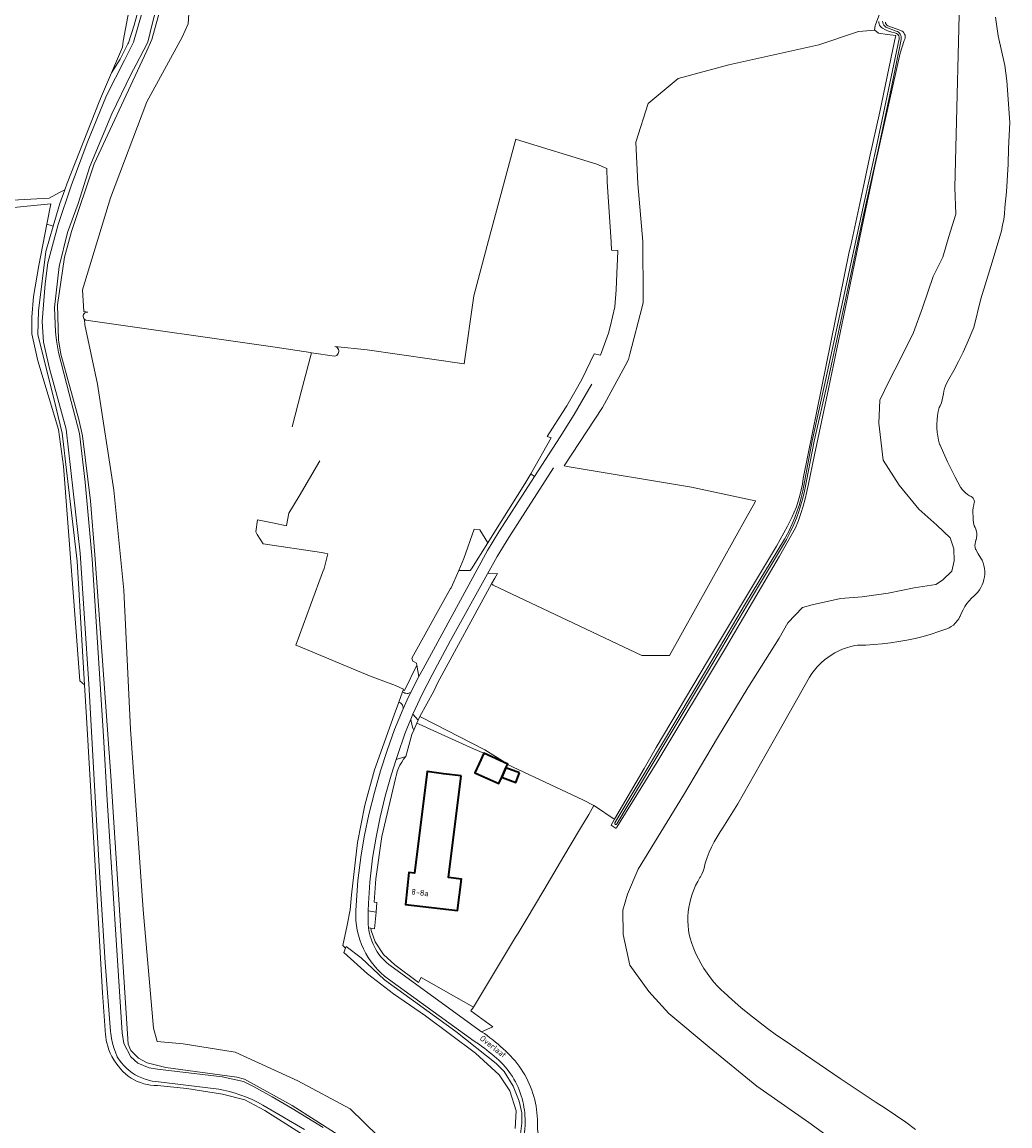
# Model space of a CAD drawing. Header units: metres. Extents: x 178952 to 185583, y 415201 to 419317.
# Tile 103 of 165: x 182405 to 182709, y 417332 to 417671. Entities that reach past the tile are written whole.
import ezdxf
from ezdxf.enums import TextEntityAlignment as Align

# ---------------------------------------------------------------- set-up
doc = ezdxf.new("R2010")
doc.units = ezdxf.units.M
for name, color, linetype, lineweight in [('B-XX-GR-BEPLANTING_CULTUUR_BOSPLANTSOEN-GV', 253, 'Continuous', 18), ('B-XX-GR-GRAS-GV', 253, 'Continuous', 13), ('B-XX-OG-BEBOUWING-GV', 252, 'Continuous', 35), ('B-XX-OG-BEBOUWING-T18', 252, 'Continuous', 18), ('B-XX-OG-BEBOUWING_SCHUUR-GV', 252, 'Continuous', 35), ('B-XX-OG-TERREIN_CULTUURSCHEIDING-GV', 253, 'Continuous', 18), ('B-XX-OG-TERREIN_ERF-GV', 253, 'Continuous', 18), ('B-XX-OG-TOPOGRAFIE-T18', 253, 'Continuous', 18), ('B-XX-OG-WATER-GV', 253, 'Continuous', 18), ('B-XX-OG-WATER_SLOOT-GV', 253, 'Continuous', 18), ('B-XX-OG-WEG-GV', 253, 'Continuous', 18), ('B-XX-VH-VERHARDING_ASFALT-GV', 251, 'Continuous', 18), ('B-XX-VH-VERHARDING_BEDRIJFSVLOERPLAAT-GV', 251, 'Continuous', 18), ('B-XX-VH-VERHARDING_BETONSTRAATSTEEN-GV', 251, 'Continuous', 18)]:
    doc.layers.add(name, color=color, linetype=linetype, lineweight=lineweight)
doc.styles.add('NLCS-ISO-M-T18', font='NLCS-ISO.ttf', dxfattribs={"height": 1.8})

msp = doc.modelspace()

# ---------------------------------------------------------------- linework, layer by layer
at = {"layer": 'B-XX-GR-BEPLANTING_CULTUUR_BOSPLANTSOEN-GV'}
msp.add_lwpolyline([(182292.333, 417603.36), (182413.913, 417615.368), (182412.675, 417609.011), (182414.32, 417608.58), (182414.71, 417608.478), (182416.738, 417615.37), (182418.252, 417619.622), (182416.598, 417618.833), (182413.395, 417617.098), (182388.971, 417615.763)], dxfattribs=at)
at = {"layer": 'B-XX-GR-GRAS-GV'}
for points in [[(182388.971, 417615.763), (182413.395, 417617.098), (182416.598, 417618.833), (182418.252, 417619.622), (182418.985, 417621.681), (182428.834, 417646.754), (182429.099, 417647.429), (182429.235, 417647.7), (182432.592, 417655.622), (182435.95, 417663.543), (182436.217, 417665.411), (182440.488, 417688.234), (182445.826, 417704.916), (182449.697, 417712.524), (182462.394, 417730.124), (182463.177, 417731.209), (182470.65, 417738.95), (182465.712, 417740.818), (182464.529, 417741.239), (182441.49, 417751.723), (182361.122, 417778.847)], [(182493.86, 417327.361), (182479.82, 417336.301), (182473.65, 417339.58), (182466.8, 417341.321), (182455.761, 417343.042), (182446.771, 417344.002), (182445.697, 417344.017), (182444.627, 417344.111), (182443.567, 417344.285), (182442.523, 417344.537), (182441.501, 417344.866), (182440.506, 417345.27), (182439.544, 417345.747), (182438.62, 417346.295), (182437.739, 417346.91), (182436.907, 417347.588), (182436.127, 417348.327), (182435.405, 417349.121), (182434.743, 417349.967), (182434.703, 417350.023), (182433.99, 417350.925), (182433.342, 417351.875), (182432.761, 417352.868), (182432.25, 417353.898), (182431.813, 417354.962), (182431.45, 417356.053), (182431.164, 417357.167), (182431.023, 417357.885), (182430.865, 417359.024), (182430.815, 417359.622), (182429.85, 417372.502), (182427.833, 417408.115), (182424.932, 417457.23), (182424.325, 417467.246), (182422.919, 417468.472), (182421.754, 417483.565), (182417.815, 417534.615), (182416.314, 417545.822), (182409.91, 417567.036), (182408.109, 417575.342), (182408.109, 417580.445), (182408.609, 417586.849), (182410.21, 417596.356), (182412.675, 417609.011), (182413.913, 417615.368), (182292.333, 417603.36)]]:
    msp.add_lwpolyline(points, dxfattribs=at)
for points in [[(182659.576, 417600.513), (182660.066, 417602.516), (182663.764, 417619.72), (182665.858, 417629.459), (182669.005, 417643.672), (182673.536, 417665.419), (182673.899, 417667.163), (182671.414, 417667.47), (182668.566, 417667.821), (182667.486, 417668.718), (182662.595, 417668.304), (182662.105, 417668.262), (182650.199, 417664.294), (182622.55, 417658.076), (182606.94, 417653.843), (182597.679, 417646.17), (182593.975, 417634.264), (182594.504, 417621.431), (182596.092, 417603.704), (182596.214, 417586.278), (182596.224, 417584.919), (182595.9, 417583.662), (182592.132, 417569.031), (182591.726, 417567.456), (182590.628, 417565.441), (182583.656, 417552.64), (182571.882, 417534.648), (182572.851, 417534.488), (182611.041, 417528.166), (182630.62, 417523.932), (182630.79, 417523.876), (182630.437, 417523.207), (182628.331, 417519.426), (182604.315, 417476.304), (182595.827, 417476.307), (182550.054, 417498.003), (182549.519, 417498.335), (182533.025, 417468.01), (182531.818, 417465.371), (182527.432, 417457.522), (182528.079, 417457.191), (182547.501, 417447.267), (182554.521, 417442.9), (182554.48, 417442.809), (182577.634, 417431.869), (182580.962, 417430.168), (182581.54, 417429.873), (182586.987, 417426.158), (182587.36, 417425.904), (182596.535, 417441.501), (182600.235, 417448.032), (182615.969, 417474.538), (182637.174, 417509.987), (182640.576, 417516.139), (182641.14, 417517.176), (182641.939, 417518.785), (182642.666, 417520.428), (182643.319, 417522.101), (182643.897, 417523.802), (182644.399, 417525.527), (182644.823, 417527.273), (182645.17, 417529.036), (182645.437, 417530.812)], [(182528.079, 417457.191), (182527.432, 417457.522), (182526.948, 417456.41), (182526.561, 417455.521), (182527.254, 417455.203), (182543.96, 417447.546), (182547.197, 417446.247), (182554.521, 417442.9), (182547.501, 417447.267)]]:
    msp.add_lwpolyline(points, close=True, dxfattribs=at)
at = {"layer": 'B-XX-OG-BEBOUWING-GV'}
msp.add_lwpolyline([(182540.216, 417439.246), (182534.741, 417439.941), (182529.78, 417440.571), (182525.81, 417409.321), (182524.08, 417409.502), (182523.05, 417399.722), (182539.026, 417397.811), (182540.246, 417407.514), (182536.288, 417408.012)], close=True, dxfattribs=at)
at = {"layer": 'B-XX-OG-BEBOUWING_SCHUUR-GV'}
for points in [[(182553.979, 417441.714), (182554.48, 417442.809), (182554.521, 417442.9), (182547.197, 417446.247), (182545.747, 417443.074), (182544.449, 417440.234), (182550.876, 417437.296), (182551.773, 417436.886), (182552.683, 417438.876)], [(182558.104, 417440.174), (182553.979, 417441.714), (182552.683, 417438.876), (182552.889, 417438.795), (182557.014, 417437.255)]]:
    msp.add_lwpolyline(points, close=True, dxfattribs=at)
at = {"layer": 'B-XX-OG-TERREIN_CULTUURSCHEIDING-GV'}
for points in [[(182592.052, 417380.989), (182590.004, 417390.495), (182589.894, 417397.932), (182591.346, 417402.913), (182594.666, 417410.591), (182608.635, 417433.304), (182619.054, 417451.005), (182628.363, 417466.401), (182638.056, 417481.612), (182640.655, 417486.418), (182645.164, 417491.063), (182648.204, 417491.87), (182656.947, 417493.907), (182663.616, 417494.387), (182671.611, 417495.459), (182679.597, 417497.103), (182686.257, 417498.155), (182688.335, 417499.521), (182691.156, 417502.233), (182691.87, 417505.486), (182691.817, 417509.109), (182690.622, 417512.524), (182686.558, 417516.469), (182680.955, 417521.346), (182674.934, 417528.695), (182670.051, 417536.443), (182668.738, 417547.867), (182669.015, 417554.928), (182671.791, 417560.691), (182675.5, 417567.803), (182679.389, 417575.68), (182682.136, 417583.35), (182685.428, 417592.935), (182688.392, 417598.892), (182690.205, 417605.213), (182692.392, 417612.111), (182692.049, 417620.381), (182693.809, 417689.78)], [(182450.986, 417687.428), (182444.996, 417665.925), (182443.469, 417662.397), (182441.364, 417657.801), (182427.278, 417627.611), (182420.339, 417606.756), (182418.189, 417598.854), (182416.019, 417584.286), (182416.317, 417573.498), (182417.071, 417569.024), (182422.547, 417548.978), (182423.731, 417543.909), (182426.119, 417523.868), (182427.492, 417507.326), (182432.359, 417439.257), (182437.704, 417356.72), (182438.552, 417354.793), (182440.912, 417352.448), (182443.581, 417350.93), (182449.291, 417349.554), (182471.195, 417346.517), (182473.489, 417345.937), (182488.197, 417337.883), (182502.398, 417328.857)], [(182523.405, 417319.865), (182506.075, 417336.798), (182489.935, 417345.397), (182470.621, 417354.26), (182454.613, 417356.774), (182446.676, 417357.568), (182445.485, 417361.669), (182442.31, 417398.049), (182438.474, 417453.611), (182436.357, 417496.474), (182433.315, 417527.166), (182428.288, 417559.842), (182424.451, 417578.098), (182424.327, 417579.771), (182424.119, 417580.015), (182423.976, 417580.304), (182423.909, 417580.619), (182423.921, 417580.94), (182424.012, 417581.249), (182424.176, 417581.526), (182424.403, 417581.754), (182424.679, 417581.919), (182424.988, 417582.011), (182425.31, 417582.025), (182424.148, 417582.187), (182423.657, 417588.813), (182432.256, 417617.124), (182443.501, 417646.757), (182454.349, 417666.601), (182456.201, 417670.702), (182456.596, 417677.016)], [(182670.715, 417671.264), (182670.795, 417670.917), (182670.95, 417670.597), (182671.172, 417670.319), (182671.451, 417670.098), (182675.12, 417668.777), (182675.471, 417668.673), (182675.835, 417668.487), (182676.157, 417668.233), (182676.423, 417667.922), (182676.623, 417667.565), (182676.751, 417667.176), (182676.801, 417666.769), (182676.77, 417666.361), (182676.662, 417665.966), (182676.478, 417665.6), (182675.309, 417661.697), (182671.867, 417646.655), (182667.472, 417626.888), (182663.511, 417607.944), (182658.39, 417582.993), (182653.245, 417558.351), (182648.895, 417538.049), (182646.928, 417528.617), (182646.554, 417526.792), (182646.015, 417524.519), (182645.398, 417522.266), (182644.705, 417520.035), (182643.935, 417517.829), (182643.091, 417515.651), (182638.163, 417506.933), (182621.501, 417478.532), (182600.352, 417443.421), (182588.139, 417423.53), (182587.887, 417423.119), (182586.313, 417424.069), (182587.36, 417425.904), (182586.987, 417426.158), (182581.54, 417429.873), (182580.962, 417430.168), (182579.52, 417427.423), (182576.892, 417423.153), (182573.987, 417418.377), (182571.75, 417414.61), (182565.59, 417404.15), (182560.168, 417395.014), (182557.774, 417390.879), (182556.953, 417389.646), (182544.016, 417368.065), (182543.181, 417366.958), (182549.924, 417362.087), (182546.45, 417360.542)], [(182488.156, 417546.647), (182489.114, 417550.301), (182490.986, 417557.443), (182494.147, 417569.501), (182493.844, 417569.547), (182482.277, 417571.306), (182424.68, 417579.541), (182424.404, 417579.706), (182424.327, 417579.771), (182424.451, 417578.098), (182428.288, 417559.842), (182433.315, 417527.166), (182436.357, 417496.474), (182438.474, 417453.611), (182442.31, 417398.049), (182445.485, 417361.669), (182446.676, 417357.568), (182454.613, 417356.774), (182470.621, 417354.26), (182489.935, 417345.397), (182506.075, 417336.798), (182523.405, 417319.865), (182528.022, 417313.387)], [(182556.834, 417330.793), (182557.13, 417336.211), (182555.127, 417342.319), (182551.916, 417347.299), (182544.597, 417353.897), (182529.222, 417365.43), (182519.339, 417372.178), (182511.41, 417378.368), (182504.063, 417384.914), (182504.642, 417386.3), (182503.816, 417387.066), (182505.103, 417393.349), (182506.071, 417398.071), (182506.499, 417402.65), (182508.254, 417418.802), (182510.595, 417430.271), (182513.521, 417441.156), (182519.607, 417458.01), (182520.61, 417460.799), (182521.032, 417461.972), (182522.179, 417465.162), (182522.365, 417465.68), (182522.471, 417465.974), (182519.966, 417467.105), (182512.032, 417470.018), (182490.099, 417479.224), (182489.335, 417479.545), (182493.884, 417491.839), (182497.889, 417502.666), (182497.983, 417502.644), (182499.204, 417507.649), (182498.2, 417507.817), (182497.212, 417507.983), (182479.317, 417510.684), (182477.452, 417513.584), (182476.971, 417514.335), (182477.5, 417518.038), (182482.618, 417517.008), (182486.457, 417516.235), (182486.47, 417516.302), (182487.211, 417520.07), (182490.328, 417525.378), (182496.684, 417536.201)], [(182558.318, 417328.318), (182558.862, 417332.393), (182558.893, 417335.613), (182558.067, 417339.216), (182556.185, 417343.832), (182553.385, 417348.333), (182550.967, 417350.785), (182538.599, 417360.615), (182516.571, 417376.483), (182509.463, 417383.234), (182504.839, 417386.773), (182504.642, 417386.3), (182504.063, 417384.914), (182511.41, 417378.368), (182519.339, 417372.178), (182529.222, 417365.43), (182544.597, 417353.897), (182551.916, 417347.299), (182555.127, 417342.319), (182557.13, 417336.211), (182556.834, 417330.793)], [(182666.983, 417318.203), (182647.125, 417332.595), (182631.129, 417343.802), (182616.456, 417355.792), (182604.097, 417366.1), (182597.894, 417372.874), (182592.052, 417380.989)], [(182563.638, 417333.542), (182563.65, 417331.65)]]:
    msp.add_lwpolyline(points, dxfattribs=at)
msp.add_lwpolyline([(182409.971, 417575.081), (182410.102, 417582.431), (182412.397, 417600.613), (182414.71, 417608.478), (182414.32, 417608.58), (182412.675, 417609.011), (182410.21, 417596.356), (182408.609, 417586.849), (182408.109, 417580.445), (182408.109, 417575.342), (182409.91, 417567.036), (182416.314, 417545.822), (182417.815, 417534.615), (182421.754, 417483.565), (182422.919, 417468.472), (182424.325, 417467.246), (182422.014, 417505.365), (182417.469, 417544.706), (182415.598, 417552.484)], close=True, dxfattribs=at)
for points in [[(182546.45, 417360.542, -0.043265), (182553.109, 417355.252)], [(182553.109, 417355.252, -0.1389629), (182562.287, 417341.562)], [(182562.287, 417341.562, -0.0696974), (182563.638, 417333.542)], [(182563.65, 417331.65, 0.1933941), (182566.957, 417323.321)]]:
    msp.add_lwpolyline(points, format="xyb", dxfattribs=at)
at = {"layer": 'B-XX-OG-TERREIN_ERF-GV'}
msp.add_lwpolyline([(182499.204, 417507.649), (182497.983, 417502.644), (182497.889, 417502.666), (182493.884, 417491.839), (182489.335, 417479.545), (182490.099, 417479.224), (182512.032, 417470.018), (182519.966, 417467.105), (182522.471, 417465.974), (182522.365, 417465.68), (182522.738, 417465.524), (182526.538, 417473.34), (182526.411, 417474.004), (182525.734, 417474.358), (182525.35, 417474.559), (182525.009, 417475.509), (182536.874, 417496.96), (182537.122, 417497.18), (182539.474, 417502.488), (182541.051, 417506.123), (182544.153, 417515.219), (182545.928, 417514.943), (182548.356, 417511.028), (182550.215, 417513.995), (182559.824, 417529.184), (182561.578, 417532.228), (182567.935, 417543.264), (182566.634, 417543.691), (182572.303, 417552.511), (182572.678, 417553.158), (182576.01, 417558.91), (182577.459, 417561.412), (182581.093, 417569.133), (182583.022, 417568.707), (182585.567, 417575.551), (182586.061, 417577.481), (182587.445, 417583.58), (182587.921, 417588.802), (182588.019, 417591.454), (182588.206, 417596.247), (182588.283, 417598.216), (182588.389, 417600.937), (182586.467, 417601.01), (182586.394, 417603.575), (182585.112, 417622.085), (182585.047, 417626.236), (182581.914, 417627.479), (182557.211, 417635.133), (182556.965, 417635.209), (182556.06, 417631.844), (182548.586, 417604.063), (182544.045, 417586.972), (182541.146, 417566.125), (182511.242, 417570.387), (182501.366, 417571.406), (182501.708, 417571.277), (182501.997, 417571.081), (182502.234, 417570.825), (182502.406, 417570.522), (182502.506, 417570.187), (182502.527, 417569.839), (182502.481, 417569.543), (182502.357, 417569.217), (182502.161, 417568.928), (182501.906, 417568.691), (182501.602, 417568.518), (182501.268, 417568.418), (182494.147, 417569.501), (182490.986, 417557.443), (182489.114, 417550.301), (182488.156, 417546.647)], dxfattribs=at)
for points in [[(182580.962, 417430.168), (182577.634, 417431.869), (182554.48, 417442.809), (182554.521, 417442.9), (182547.197, 417446.247), (182543.96, 417447.546), (182527.254, 417455.203), (182526.561, 417455.521), (182525.609, 417453.326), (182525.057, 417452.053), (182523.125, 417445.276), (182522.474, 417444.425), (182521.889, 417443.528), (182521.372, 417442.589), (182520.926, 417441.615), (182520.554, 417440.61), (182520.259, 417439.58), (182520.041, 417438.532), (182520.024, 417438.429), (182515.737, 417420.649), (182513.916, 417407.573), (182513.408, 417400.381), (182514.269, 417400.34), (182514.079, 417397.371), (182513.558, 417392.183), (182512.896, 417392.29), (182512.359, 417392.393), (182512.457, 417391.732), (182513.785, 417388.238), (182516.293, 417384.354), (182519.808, 417381.166), (182527.046, 417375.679), (182527.936, 417377.193), (182544.016, 417368.065), (182556.953, 417389.646), (182557.774, 417390.879), (182560.168, 417395.014), (182565.59, 417404.15), (182571.75, 417414.61), (182573.987, 417418.377), (182576.892, 417423.153), (182579.52, 417427.423)], [(182540.216, 417439.246), (182536.288, 417408.012), (182540.246, 417407.514), (182539.026, 417397.811), (182523.05, 417399.722), (182524.08, 417409.502), (182525.81, 417409.321), (182529.78, 417440.571), (182534.741, 417439.941)]]:
    msp.add_lwpolyline(points, close=True, dxfattribs=at)
at = {"layer": 'B-XX-OG-WATER-GV', "flags": 128}
for points in [[(182497.762, 417331.097), (182488.172, 417336.9), (182482, 417340.49), (182476.327, 417343.637), (182473.213, 417345.203), (182466.639, 417346.625), (182446.739, 417348.973), (182444.162, 417349.466), (182440.682, 417350.857), (182438.554, 417352.853), (182436.439, 417356.915), (182435.881, 417360.225), (182431.256, 417431.782), (182430.193, 417451.512), (182426.654, 417506.009), (182424.513, 417529.687), (182422.797, 417544.668), (182419.57, 417556.871), (182416.341, 417569.604), (182415.966, 417571.401), (182415.669, 417573.212), (182415.452, 417575.034), (182415.378, 417575.879), (182415.062, 417583.371), (182416.521, 417596.083), (182419.11, 417606.467), (182422.34, 417615.45), (182425.986, 417626.806), (182432.692, 417643.026), (182438.551, 417655.117), (182440.18, 417658.217), (182442.553, 417662.733), (182443.767, 417665.043), (182445.215, 417671.024), (182449.522, 417687.553)], [(182442.059, 417674.319), (182439.405, 417665.096), (182438.89, 417664.078), (182436.568, 417659.485), (182431.101, 417648.674), (182425.161, 417634.096), (182420.236, 417620.817), (182416.218, 417608.984), (182413.046, 417597.136), (182412.218, 417590.648), (182411.239, 417579.088), (182411.731, 417572.794), (182413.533, 417564.689), (182418.711, 417545.949), (182422.952, 417507.852), (182425.597, 417467.632), (182427.384, 417436.274), (182429.01, 417407.923), (182430.625, 417381.797), (182432.282, 417360.65), (182432.371, 417359.954), (182432.617, 417358.494), (182432.941, 417357.05), (182433.343, 417355.626), (182433.821, 417354.225), (182434.374, 417352.852), (182435.001, 417351.874), (182435.673, 417350.974), (182436.407, 417350.126), (182437.201, 417349.331), (182438.048, 417348.595), (182438.946, 417347.921), (182439.89, 417347.313), (182440.874, 417346.774), (182441.895, 417346.306), (182442.946, 417345.911), (182444.022, 417345.593), (182445.119, 417345.352), (182446.23, 417345.19), (182465.631, 417342.819), (182467.112, 417342.529), (182468.909, 417342.103), (182470.687, 417341.6), (182472.441, 417341.02), (182474.168, 417340.364), (182475.865, 417339.635), (182477.53, 417338.833), (182479.157, 417337.959), (182492.006, 417330.429)], [(182704.545, 417672.719), (182705.392, 417667.009), (182707.434, 417657.884), (182708.077, 417653.126), (182709.028, 417640.361), (182708.575, 417632.344), (182708.454, 417627.574), (182708.009, 417618.984), (182707.508, 417614.208), (182707.5, 417614.083), (182707.343, 417612.285), (182707.107, 417610.496), (182706.791, 417608.719), (182706.397, 417606.958), (182705.925, 417605.215), (182705.377, 417603.496), (182703.199, 417596.025), (182700.104, 417586.062), (182697.945, 417577.256), (182695.918, 417572.458), (182694.609, 417569.618), (182693.227, 417566.813), (182691.775, 417564.044), (182690.252, 417561.312), (182689.521, 417560.058), (182689.169, 417559.292), (182688.891, 417558.495), (182688.69, 417557.676), (182688.57, 417556.871), (182688.436, 417555.914), (182688.224, 417554.971), (182687.934, 417554.05), (182687.569, 417553.155), (182687.308, 417552.62), (182687, 417551.389), (182686.769, 417550.14), (182686.618, 417548.88), (182686.547, 417547.612), (182686.556, 417546.343), (182686.644, 417545.076), (182686.812, 417543.818), (182687.059, 417542.573), (182687.384, 417541.346), (182687.415, 417541.243), (182689.783, 417535.938), (182692.141, 417531.205), (182693.87, 417528.119), (182693.921, 417528.036), (182694.348, 417527.42), (182694.838, 417526.852), (182695.386, 417526.34), (182695.985, 417525.889), (182696.629, 417525.504), (182696.888, 417525.375), (182697.121, 417525.254), (182697.44, 417525.015), (182697.704, 417524.717), (182697.904, 417524.373), (182698.031, 417523.995), (182698.08, 417523.6), (182698.064, 417523.292), (182697.972, 417522.905), (182697.925, 417522.724), (182697.746, 417521.845), (182697.645, 417520.954), (182697.625, 417520.057), (182697.684, 417519.161), (182697.679, 417518.965), (182697.708, 417518.059), (182697.816, 417517.159), (182698.003, 417516.272), (182698.286, 417515.76), (182698.537, 417515.15), (182698.712, 417514.515), (182698.808, 417513.863), (182698.826, 417513.204), (182698.763, 417512.548), (182698.621, 417511.904), (182698.568, 417511.78), (182698.395, 417511.254), (182698.299, 417510.707), (182698.282, 417510.153), (182698.346, 417509.602), (182698.488, 417509.066), (182698.559, 417508.929), (182699.31, 417507.586), (182700.13, 417506.284), (182700.462, 417505.613), (182700.779, 417504.805), (182701.02, 417503.971), (182701.184, 417503.118), (182701.268, 417502.254), (182701.272, 417501.386), (182701.197, 417500.521), (182701.042, 417499.667), (182700.81, 417498.831), (182700.501, 417498.019), (182700.119, 417497.24), (182699.667, 417496.499), (182699.149, 417495.802), (182698.569, 417495.157), (182698.039, 417494.717), (182697.23, 417493.96), (182696.477, 417493.147), (182695.785, 417492.282), (182695.158, 417491.369), (182694.597, 417490.413), (182694.107, 417489.419), (182693.691, 417488.392), (182693.659, 417488.326), (182693.276, 417487.623), (182692.824, 417486.961), (182692.309, 417486.348), (182692.205, 417486.237), (182691.62, 417485.689), (182690.984, 417485.203), (182690.303, 417484.782), (182689.614, 417484.524), (182687.202, 417483.677), (182684.765, 417482.907), (182682.306, 417482.212), (182679.825, 417481.596), (182677.327, 417481.057), (182674.813, 417480.596), (182672.286, 417480.215), (182669.748, 417479.913), (182667.202, 417479.69), (182664.65, 417479.547), (182662.095, 417479.484), (182661.318, 417479.346), (182660.045, 417479.054), (182658.793, 417478.685), (182657.566, 417478.24), (182656.368, 417477.72), (182655.205, 417477.128), (182654.08, 417476.467), (182652.997, 417475.737), (182651.962, 417474.942), (182650.976, 417474.086), (182650.045, 417473.171), (182649.715, 417472.817), (182648.864, 417471.827), (182648.075, 417470.787), (182647.352, 417469.7), (182637.563, 417452.246), (182625.311, 417430.628), (182620.696, 417423.238), (182619.866, 417422.018), (182618.93, 417420.51), (182618.062, 417418.961), (182617.265, 417417.375), (182616.54, 417415.755), (182615.889, 417414.104), (182615.313, 417412.425), (182615.21, 417411.862), (182614.968, 417410.896), (182614.649, 417409.952), (182614.256, 417409.037), (182613.79, 417408.157), (182613.668, 417407.963), (182612.959, 417406.749), (182612.321, 417405.496), (182611.754, 417404.21), (182611.262, 417402.893), (182610.845, 417401.55), (182610.505, 417400.186), (182610.244, 417398.805), (182610.061, 417397.411), (182609.958, 417396.009), (182609.935, 417394.603), (182609.992, 417393.199), (182610.129, 417391.799), (182610.345, 417390.41), (182610.645, 417389.33), (182611.167, 417387.694), (182611.765, 417386.085), (182612.438, 417384.505), (182613.183, 417382.957), (182614, 417381.447), (182614.886, 417379.976), (182615.839, 417378.548), (182616.858, 417377.165), (182617.94, 417375.832), (182619.084, 417374.551), (182620.285, 417373.324), (182620.981, 417372.673), (182623.567, 417370.326), (182626.206, 417368.039), (182628.896, 417365.812), (182631.637, 417363.648), (182634.426, 417361.547), (182637.263, 417359.511), (182640.146, 417357.54), (182646.112, 417353.45), (182656.841, 417346.171), (182667.614, 417338.957), (182670.668, 417337.009), (182673.834, 417334.897), (182676.955, 417332.718), (182680.029, 417330.474)], [(182668.65, 417671.435), (182668.68, 417671.01), (182668.762, 417670.674), (182668.932, 417670.283), (182669.172, 417669.929), (182669.473, 417669.627), (182669.826, 417669.386), (182670.756, 417668.896), (182671.698, 417668.491), (182672.669, 417668.16), (182673.662, 417667.906), (182673.846, 417667.868), (182674.168, 417667.739), (182674.453, 417667.54), (182674.685, 417667.282), (182674.851, 417666.977), (182674.944, 417666.643), (182674.958, 417666.296), (182674.922, 417666.06), (182672.063, 417652.44), (182667.758, 417632.077), (182663.218, 417611.557), (182658.226, 417588.38), (182652.33, 417560.929), (182648.157, 417542.399), (182645.325, 417526.983), (182644.82, 417524.898), (182644.238, 417522.833), (182643.579, 417520.792), (182642.844, 417518.777), (182642.035, 417516.79), (182641.152, 417514.835), (182640.995, 417514.506), (182639.679, 417512.126), (182627.707, 417492.326), (182615.716, 417472.009), (182602.094, 417449.332), (182587.491, 417424.774), (182587.448, 417424.672), (182587.453, 417424.514), (182587.533, 417424.377), (182587.669, 417424.296), (182587.827, 417424.29), (182587.969, 417424.361), (182588.058, 417424.491), (182602.684, 417448.979), (182616.307, 417471.658), (182628.298, 417491.976), (182640.289, 417512.047), (182641.444, 417514.291), (182641.625, 417514.672), (182642.51, 417516.636), (182643.322, 417518.632), (182644.058, 417520.656), (182644.719, 417522.707), (182645.304, 417524.78), (182645.811, 417526.874), (182648.846, 417542.244), (182653.019, 417560.777), (182658.916, 417588.232), (182663.907, 417611.407), (182668.448, 417631.928), (182672.753, 417652.295), (182675.526, 417665.922), (182675.579, 417666.296), (182675.561, 417666.708), (182675.464, 417667.109), (182675.291, 417667.484), (182675.049, 417667.818), (182674.748, 417668.1), (182674.398, 417668.318), (182674.013, 417668.465), (182670.89, 417669.685), (182670.545, 417669.99), (182670.258, 417670.349), (182670.038, 417670.753), (182669.914, 417671.099), (182669.829, 417671.551)]]:
    msp.add_lwpolyline(points, dxfattribs=at)
at = {"layer": 'B-XX-OG-WATER_SLOOT-GV'}
for points in [[(182447.362, 417698.717), (182439.553, 417670.28), (182437.84, 417664.87), (182437.668, 417664.527), (182435.321, 417659.84), (182432.592, 417655.622), (182429.235, 417647.7), (182429.099, 417647.429), (182428.834, 417646.754), (182418.985, 417621.681), (182418.252, 417619.622), (182416.738, 417615.37), (182414.71, 417608.478), (182412.397, 417600.613), (182410.102, 417582.431), (182409.971, 417575.081), (182415.598, 417552.484), (182417.469, 417544.706), (182422.014, 417505.365), (182424.325, 417467.246), (182424.932, 417457.23), (182427.833, 417408.115), (182429.85, 417372.502), (182430.815, 417359.622), (182430.865, 417359.024), (182431.023, 417357.885), (182431.164, 417357.167), (182431.45, 417356.053), (182431.813, 417354.962), (182432.25, 417353.898), (182432.761, 417352.868), (182433.342, 417351.875), (182433.99, 417350.925), (182434.703, 417350.023), (182434.743, 417349.967), (182435.405, 417349.121), (182436.127, 417348.327), (182436.907, 417347.588), (182437.739, 417346.91), (182438.62, 417346.295), (182439.544, 417345.747), (182440.506, 417345.27), (182441.501, 417344.866), (182442.523, 417344.537), (182443.567, 417344.285), (182444.627, 417344.111), (182445.697, 417344.017), (182446.771, 417344.002), (182455.761, 417343.042), (182466.8, 417341.321), (182473.65, 417339.58), (182479.82, 417336.301), (182493.86, 417327.361)], [(182693.809, 417689.78), (182692.049, 417620.381), (182692.392, 417612.111), (182690.205, 417605.213), (182688.392, 417598.892), (182685.428, 417592.935), (182682.136, 417583.35), (182679.389, 417575.68), (182675.5, 417567.803), (182671.791, 417560.691), (182669.015, 417554.928), (182668.738, 417547.867), (182670.051, 417536.443), (182674.934, 417528.695), (182680.955, 417521.346), (182686.558, 417516.469), (182690.622, 417512.524), (182691.817, 417509.109), (182691.87, 417505.486), (182691.156, 417502.233), (182688.335, 417499.521), (182686.257, 417498.155), (182679.597, 417497.103), (182671.611, 417495.459), (182663.616, 417494.387), (182656.947, 417493.907), (182648.204, 417491.87), (182645.164, 417491.063), (182640.655, 417486.418), (182638.056, 417481.612), (182628.363, 417466.401), (182619.054, 417451.005), (182608.635, 417433.304), (182594.666, 417410.591), (182591.346, 417402.913), (182589.894, 417397.932), (182590.004, 417390.495), (182592.052, 417380.989), (182597.894, 417372.874), (182604.097, 417366.1), (182616.456, 417355.792), (182631.129, 417343.802), (182647.125, 417332.595), (182666.983, 417318.203)], [(182449.522, 417687.553), (182445.215, 417671.024), (182443.767, 417665.043), (182442.553, 417662.733), (182440.18, 417658.217), (182438.551, 417655.117), (182432.692, 417643.026), (182425.986, 417626.806), (182422.34, 417615.45), (182419.11, 417606.467), (182416.521, 417596.083), (182415.062, 417583.371), (182415.378, 417575.879), (182415.452, 417575.034), (182415.669, 417573.212), (182415.966, 417571.401), (182416.341, 417569.604), (182419.57, 417556.871), (182422.797, 417544.668), (182424.513, 417529.687), (182426.654, 417506.009), (182430.193, 417451.512), (182431.256, 417431.782), (182435.881, 417360.225), (182436.439, 417356.915), (182438.554, 417352.853), (182440.682, 417350.857), (182444.162, 417349.466), (182446.739, 417348.973), (182466.639, 417346.625), (182473.213, 417345.203), (182476.327, 417343.637), (182482, 417340.49), (182488.172, 417336.9), (182497.762, 417331.097)], [(182502.398, 417328.857), (182488.197, 417337.883), (182473.489, 417345.937), (182471.195, 417346.517), (182449.291, 417349.554), (182443.581, 417350.93), (182440.912, 417352.448), (182438.552, 417354.793), (182437.704, 417356.72), (182432.359, 417439.257), (182427.492, 417507.326), (182426.119, 417523.868), (182423.731, 417543.909), (182422.547, 417548.978), (182417.071, 417569.024), (182416.317, 417573.498), (182416.019, 417584.286), (182418.189, 417598.854), (182420.339, 417606.756), (182427.278, 417627.611), (182441.364, 417657.801), (182443.469, 417662.397), (182444.996, 417665.925), (182450.986, 417687.428)], [(182492.006, 417330.429), (182479.157, 417337.959), (182477.53, 417338.833), (182475.865, 417339.635), (182474.168, 417340.364), (182472.441, 417341.02), (182470.687, 417341.6), (182468.909, 417342.103), (182467.112, 417342.529), (182465.631, 417342.819), (182446.23, 417345.19), (182445.119, 417345.352), (182444.022, 417345.593), (182442.946, 417345.911), (182441.895, 417346.306), (182440.874, 417346.774), (182439.89, 417347.313), (182438.946, 417347.921), (182438.048, 417348.595), (182437.201, 417349.331), (182436.407, 417350.126), (182435.673, 417350.974), (182435.001, 417351.874), (182434.374, 417352.852), (182433.821, 417354.225), (182433.343, 417355.626), (182432.941, 417357.05), (182432.617, 417358.494), (182432.371, 417359.954), (182432.282, 417360.65), (182430.625, 417381.797), (182429.01, 417407.923), (182427.384, 417436.274), (182425.597, 417467.632), (182422.952, 417507.852), (182418.711, 417545.949), (182413.533, 417564.689), (182411.731, 417572.794), (182411.239, 417579.088), (182412.218, 417590.648), (182413.046, 417597.136), (182416.218, 417608.984), (182420.236, 417620.817), (182425.161, 417634.096), (182431.101, 417648.674), (182436.568, 417659.485), (182438.89, 417664.078), (182439.405, 417665.096), (182442.059, 417674.319)], [(182669.048, 417673.969), (182667.627, 417670.427), (182667.603, 417670.247), (182667.405, 417668.786), (182667.486, 417668.718), (182668.566, 417667.821), (182671.414, 417667.47), (182673.899, 417667.163), (182673.536, 417665.419), (182669.005, 417643.672), (182665.858, 417629.459), (182663.764, 417619.72), (182660.066, 417602.516), (182659.576, 417600.513), (182645.437, 417530.812), (182645.17, 417529.036), (182644.823, 417527.273), (182644.399, 417525.527), (182643.897, 417523.802), (182643.319, 417522.101), (182642.666, 417520.428), (182641.939, 417518.785), (182641.14, 417517.176), (182640.576, 417516.139), (182637.174, 417509.987), (182615.969, 417474.538), (182600.235, 417448.032), (182596.535, 417441.501), (182587.36, 417425.904), (182586.313, 417424.069), (182587.887, 417423.119), (182588.139, 417423.53), (182600.352, 417443.421), (182621.501, 417478.532), (182638.163, 417506.933), (182643.091, 417515.651), (182643.935, 417517.829), (182644.705, 417520.035), (182645.398, 417522.266), (182646.015, 417524.519), (182646.554, 417526.792), (182646.928, 417528.617), (182648.895, 417538.049), (182653.245, 417558.351), (182658.39, 417582.993), (182663.511, 417607.944), (182667.472, 417626.888), (182671.867, 417646.655), (182675.309, 417661.697), (182676.478, 417665.6), (182676.662, 417665.966), (182676.77, 417666.361), (182676.801, 417666.769), (182676.751, 417667.176), (182676.623, 417667.565), (182676.423, 417667.922), (182676.157, 417668.233), (182675.835, 417668.487), (182675.471, 417668.673), (182675.12, 417668.777), (182671.451, 417670.098), (182671.172, 417670.319), (182670.95, 417670.597), (182670.795, 417670.917), (182670.715, 417671.264)], [(182680.029, 417330.474), (182676.955, 417332.718), (182673.834, 417334.897), (182670.668, 417337.009), (182667.614, 417338.957), (182656.841, 417346.171), (182646.112, 417353.45), (182640.146, 417357.54), (182637.263, 417359.511), (182634.426, 417361.547), (182631.637, 417363.648), (182628.896, 417365.812), (182626.206, 417368.039), (182623.567, 417370.326), (182620.981, 417372.673), (182620.285, 417373.324), (182619.084, 417374.551), (182617.94, 417375.832), (182616.858, 417377.165), (182615.839, 417378.548), (182614.886, 417379.976), (182614, 417381.447), (182613.183, 417382.957), (182612.438, 417384.505), (182611.765, 417386.085), (182611.167, 417387.694), (182610.645, 417389.33), (182610.345, 417390.41), (182610.129, 417391.799), (182609.992, 417393.199), (182609.935, 417394.603), (182609.958, 417396.009), (182610.061, 417397.411), (182610.244, 417398.805), (182610.505, 417400.186), (182610.845, 417401.55), (182611.262, 417402.893), (182611.754, 417404.21), (182612.321, 417405.496), (182612.959, 417406.749), (182613.668, 417407.963), (182613.79, 417408.157), (182614.256, 417409.037), (182614.649, 417409.952), (182614.968, 417410.896), (182615.21, 417411.862), (182615.313, 417412.425), (182615.889, 417414.104), (182616.54, 417415.755), (182617.265, 417417.375), (182618.062, 417418.961), (182618.93, 417420.51), (182619.866, 417422.018), (182620.696, 417423.238), (182625.311, 417430.628), (182637.563, 417452.246), (182647.352, 417469.7), (182648.075, 417470.787), (182648.864, 417471.827), (182649.715, 417472.817), (182650.045, 417473.171), (182650.976, 417474.086), (182651.962, 417474.942), (182652.997, 417475.737), (182654.08, 417476.467), (182655.205, 417477.128), (182656.368, 417477.72), (182657.566, 417478.24), (182658.793, 417478.685), (182660.045, 417479.054), (182661.318, 417479.346), (182662.095, 417479.484), (182664.65, 417479.547), (182667.202, 417479.69), (182669.748, 417479.913), (182672.286, 417480.215), (182674.813, 417480.596), (182677.327, 417481.057), (182679.825, 417481.596), (182682.306, 417482.212), (182684.765, 417482.907), (182687.202, 417483.677), (182689.614, 417484.524), (182690.303, 417484.782), (182690.984, 417485.203), (182691.62, 417485.689), (182692.205, 417486.237), (182692.309, 417486.348), (182692.824, 417486.961), (182693.276, 417487.623), (182693.659, 417488.326), (182693.691, 417488.392), (182694.107, 417489.419), (182694.597, 417490.413), (182695.158, 417491.369), (182695.785, 417492.282), (182696.477, 417493.147), (182697.23, 417493.96), (182698.039, 417494.717), (182698.569, 417495.157), (182699.149, 417495.802), (182699.667, 417496.499), (182700.119, 417497.24), (182700.501, 417498.019), (182700.81, 417498.831), (182701.042, 417499.667), (182701.197, 417500.521), (182701.272, 417501.386), (182701.268, 417502.254), (182701.184, 417503.118), (182701.02, 417503.971), (182700.779, 417504.805), (182700.462, 417505.613), (182700.13, 417506.284), (182699.31, 417507.586), (182698.559, 417508.929), (182698.488, 417509.066), (182698.346, 417509.602), (182698.282, 417510.153), (182698.299, 417510.707), (182698.395, 417511.254), (182698.568, 417511.78), (182698.621, 417511.904), (182698.763, 417512.548), (182698.826, 417513.204), (182698.808, 417513.863), (182698.712, 417514.515), (182698.537, 417515.15), (182698.286, 417515.76), (182698.003, 417516.272), (182697.816, 417517.159), (182697.708, 417518.059), (182697.679, 417518.965), (182697.684, 417519.161), (182697.625, 417520.057), (182697.645, 417520.954), (182697.746, 417521.845), (182697.925, 417522.724), (182697.972, 417522.905), (182698.064, 417523.292), (182698.08, 417523.6), (182698.031, 417523.995), (182697.904, 417524.373), (182697.704, 417524.717), (182697.44, 417525.015), (182697.121, 417525.254), (182696.888, 417525.375), (182696.629, 417525.504), (182695.985, 417525.889), (182695.386, 417526.34), (182694.838, 417526.852), (182694.348, 417527.42), (182693.921, 417528.036), (182693.87, 417528.119), (182692.141, 417531.205), (182689.783, 417535.938), (182687.415, 417541.243), (182687.384, 417541.346), (182687.059, 417542.573), (182686.812, 417543.818), (182686.644, 417545.076), (182686.556, 417546.343), (182686.547, 417547.612), (182686.618, 417548.88), (182686.769, 417550.14), (182687, 417551.389), (182687.308, 417552.62), (182687.569, 417553.155), (182687.934, 417554.05), (182688.224, 417554.971), (182688.436, 417555.914), (182688.57, 417556.871), (182688.69, 417557.676), (182688.891, 417558.495), (182689.169, 417559.292), (182689.521, 417560.058), (182690.252, 417561.312), (182691.775, 417564.044), (182693.227, 417566.813), (182694.609, 417569.618), (182695.918, 417572.458), (182697.945, 417577.256), (182700.104, 417586.062), (182703.199, 417596.025), (182705.377, 417603.496), (182705.925, 417605.215), (182706.397, 417606.958), (182706.791, 417608.719), (182707.107, 417610.496), (182707.343, 417612.285), (182707.5, 417614.083), (182707.508, 417614.208), (182708.009, 417618.984), (182708.454, 417627.574), (182708.575, 417632.344), (182709.028, 417640.361), (182708.077, 417653.126), (182707.434, 417657.884), (182705.392, 417667.009), (182704.545, 417672.719)], [(182669.829, 417671.551), (182669.914, 417671.099), (182670.038, 417670.753), (182670.258, 417670.349), (182670.545, 417669.99), (182670.89, 417669.685), (182674.013, 417668.465), (182674.398, 417668.318), (182674.748, 417668.1), (182675.049, 417667.818), (182675.291, 417667.484), (182675.464, 417667.109), (182675.561, 417666.708), (182675.579, 417666.296), (182675.526, 417665.922), (182672.753, 417652.295), (182668.448, 417631.928), (182663.907, 417611.407), (182658.916, 417588.232), (182653.019, 417560.777), (182648.846, 417542.244), (182645.811, 417526.874), (182645.304, 417524.78), (182644.719, 417522.707), (182644.058, 417520.656), (182643.322, 417518.632), (182642.51, 417516.636), (182641.625, 417514.672), (182641.444, 417514.291), (182640.289, 417512.047), (182628.298, 417491.976), (182616.307, 417471.658), (182602.684, 417448.979), (182588.058, 417424.491), (182587.969, 417424.361), (182587.827, 417424.29), (182587.669, 417424.296), (182587.533, 417424.377), (182587.453, 417424.514), (182587.448, 417424.672), (182587.491, 417424.774), (182602.094, 417449.332), (182615.716, 417472.009), (182627.707, 417492.326), (182639.679, 417512.126), (182640.995, 417514.506), (182641.152, 417514.835), (182642.035, 417516.79), (182642.844, 417518.777), (182643.579, 417520.792), (182644.238, 417522.833), (182644.82, 417524.898), (182645.325, 417526.983), (182648.157, 417542.399), (182652.33, 417560.929), (182658.226, 417588.38), (182663.218, 417611.557), (182667.758, 417632.077), (182672.063, 417652.44), (182674.922, 417666.06), (182674.958, 417666.296), (182674.944, 417666.643), (182674.851, 417666.977), (182674.685, 417667.282), (182674.453, 417667.54), (182674.168, 417667.739), (182673.846, 417667.868), (182673.662, 417667.906), (182672.669, 417668.16), (182671.698, 417668.491), (182670.756, 417668.896), (182669.826, 417669.386), (182669.473, 417669.627), (182669.172, 417669.929), (182668.932, 417670.283), (182668.762, 417670.674), (182668.68, 417671.01), (182668.65, 417671.435)]]:
    msp.add_lwpolyline(points, dxfattribs=at)
at = {"layer": 'B-XX-OG-WEG-GV'}
for points in [[(182549.519, 417498.335), (182550.531, 417500.125), (182551.408, 417501.553), (182548.323, 417501.419), (182536.93, 417480.911), (182531.32, 417470.391), (182528.24, 417464.431), (182525.34, 417458.272), (182526.948, 417456.41), (182527.432, 417457.522), (182531.818, 417465.371), (182533.025, 417468.01)], [(182527.205, 417469.857), (182526.538, 417473.34), (182522.738, 417465.524), (182522.365, 417465.68), (182522.179, 417465.162), (182522.514, 417464.917), (182522.881, 417464.749), (182523.13, 417464.681), (182523.532, 417464.638), (182523.934, 417464.675), (182524.321, 417464.791), (182524.677, 417464.981), (182525.2, 417466.091)], [(182526.561, 417455.521), (182526.948, 417456.41), (182525.34, 417458.272), (182524.69, 417456.681), (182524.771, 417456.127), (182524.973, 417455.172), (182525.253, 417454.236), (182525.609, 417453.326)]]:
    msp.add_lwpolyline(points, close=True, dxfattribs=at)
for points in [[(182507.8, 417397.881), (182508.39, 417407.031), (182509.47, 417415.012), (182510.5, 417420.981), (182511.82, 417427.341), (182513.52, 417434.121), (182515.4, 417440.781), (182517.4, 417447.102), (182519.7, 417453.552), (182522.31, 417459.951), (182522.322, 417460.336), (182522.253, 417460.716), (182522.109, 417461.073), (182521.894, 417461.393), (182521.617, 417461.661), (182521.291, 417461.867), (182521.032, 417461.972), (182520.61, 417460.799), (182519.607, 417458.01), (182513.521, 417441.156), (182510.595, 417430.271), (182508.254, 417418.802), (182506.499, 417402.65), (182506.071, 417398.071), (182505.103, 417393.349), (182503.816, 417387.066), (182504.642, 417386.3), (182504.839, 417386.773), (182509.463, 417383.234), (182516.571, 417376.483), (182538.599, 417360.615), (182550.967, 417350.785), (182553.385, 417348.333), (182556.185, 417343.832), (182558.067, 417339.216), (182558.893, 417335.613), (182558.862, 417332.393), (182558.318, 417328.318)], [(182543.181, 417366.958), (182544.016, 417368.065), (182527.936, 417377.193), (182527.046, 417375.679), (182519.808, 417381.166), (182516.293, 417384.354), (182513.785, 417388.238), (182512.457, 417391.732), (182512.359, 417392.393), (182511.68, 417392.524)], [(182518.627, 417380.701), (182546.45, 417360.542), (182549.924, 417362.087), (182543.181, 417366.958)], [(182544.2, 417357.681), (182517.876, 417376.693)], [(182559.9, 417331.841), (182559.87, 417333.723)]]:
    msp.add_lwpolyline(points, dxfattribs=at)
for points in [[(182517.876, 417376.693, -0.2555103), (182507.8, 417397.881)], [(182511.68, 417392.524, 0.2085143), (182518.627, 417380.701)], [(182550.299, 417352.972, 0.0401576), (182544.2, 417357.681)], [(182558.679, 417340.845, 0.1538544), (182550.299, 417352.972)], [(182559.87, 417333.723, 0.0694852), (182558.679, 417340.845)], [(182556.991, 417321.474, 0.0975037), (182559.9, 417331.841)]]:
    msp.add_lwpolyline(points, format="xyb", dxfattribs=at)
at = {"layer": 'B-XX-VH-VERHARDING_ASFALT-GV'}
for points in [[(182580.402, 417559.796), (182579.495, 417558.238), (182575.001, 417550.52), (182570.603, 417543.661), (182562.74, 417531.398), (182560.883, 417528.502), (182551.83, 417514.382), (182548.31, 417508.621), (182528.48, 417472.251), (182527.205, 417469.857), (182525.2, 417466.091), (182524.677, 417464.981), (182524.038, 417463.622), (182522.31, 417459.951), (182519.7, 417453.552), (182517.4, 417447.102), (182515.4, 417440.781), (182513.52, 417434.121), (182511.82, 417427.341), (182510.5, 417420.981), (182509.47, 417415.012), (182508.39, 417407.031), (182507.8, 417397.881)], [(182511.68, 417392.524), (182511.578, 417393.716), (182511.56, 417394.912), (182511.615, 417397.722), (182511.66, 417400.002), (182512.08, 417406.56), (182512.96, 417413.992), (182514, 417420.381), (182515.231, 417426.541), (182516.83, 417433.01), (182518.65, 417439.47), (182520.2, 417444.358), (182520.68, 417445.872), (182522.88, 417452.251), (182523.501, 417453.772), (182524.69, 417456.681), (182525.34, 417458.272), (182528.24, 417464.431), (182531.32, 417470.391), (182536.93, 417480.911), (182548.323, 417501.419), (182551.29, 417506.76), (182554.82, 417512.651), (182568.58, 417534.049)], [(182546.45, 417360.542), (182518.627, 417380.701)], [(182517.876, 417376.693), (182544.2, 417357.681)], [(182559.87, 417333.723), (182559.9, 417331.841)], [(182563.65, 417331.65), (182563.638, 417333.542)]]:
    msp.add_lwpolyline(points, dxfattribs=at)
for points in [[(182507.8, 417397.881, 0.2555103), (182517.876, 417376.693)], [(182518.627, 417380.701, -0.2085143), (182511.68, 417392.524)], [(182553.109, 417355.252, 0.043265), (182546.45, 417360.542)], [(182544.2, 417357.681, -0.0401576), (182550.299, 417352.972)], [(182550.299, 417352.972, -0.1538544), (182558.679, 417340.845)], [(182562.287, 417341.562, 0.1389629), (182553.109, 417355.252)], [(182558.679, 417340.845, -0.0694852), (182559.87, 417333.723)], [(182563.638, 417333.542, 0.0696974), (182562.287, 417341.562)], [(182559.9, 417331.841, -0.0975037), (182556.991, 417321.474)], [(182566.957, 417323.321, -0.1933941), (182563.65, 417331.65)]]:
    msp.add_lwpolyline(points, format="xyb", dxfattribs=at)
at = {"layer": 'B-XX-VH-VERHARDING_BEDRIJFSVLOERPLAAT-GV'}
for points in [[(182548.31, 417508.621), (182551.83, 417514.382), (182560.883, 417528.502), (182562.74, 417531.398), (182561.578, 417532.228), (182559.824, 417529.184), (182550.215, 417513.995), (182548.356, 417511.028), (182543.333, 417503.012), (182542.971, 417502.434), (182539.474, 417502.488), (182537.122, 417497.18), (182536.874, 417496.96), (182525.009, 417475.509), (182525.35, 417474.559), (182525.734, 417474.358), (182526.411, 417474.004), (182526.538, 417473.34), (182527.205, 417469.857), (182528.48, 417472.251)], [(182524.038, 417463.622), (182524.677, 417464.981), (182524.321, 417464.791), (182523.934, 417464.675), (182523.532, 417464.638), (182523.13, 417464.681), (182522.881, 417464.749), (182522.514, 417464.917), (182522.179, 417465.162), (182521.032, 417461.972), (182521.291, 417461.867), (182521.617, 417461.661), (182521.894, 417461.393), (182522.109, 417461.073), (182522.253, 417460.716), (182522.322, 417460.336), (182522.31, 417459.951)]]:
    msp.add_lwpolyline(points, close=True, dxfattribs=at)
at = {"layer": 'B-XX-VH-VERHARDING_BETONSTRAATSTEEN-GV'}
for points in [[(182525.057, 417452.053), (182525.609, 417453.326), (182525.253, 417454.236), (182524.973, 417455.172), (182524.771, 417456.127), (182524.69, 417456.681), (182523.501, 417453.772), (182522.88, 417452.251), (182520.68, 417445.872), (182520.2, 417444.358), (182523.125, 417445.276)], [(182515.737, 417420.649), (182520.024, 417438.429), (182520.041, 417438.532), (182520.259, 417439.58), (182520.554, 417440.61), (182520.926, 417441.615), (182521.372, 417442.589), (182521.889, 417443.528), (182522.474, 417444.425), (182523.125, 417445.276), (182520.2, 417444.358), (182518.65, 417439.47), (182516.83, 417433.01), (182515.231, 417426.541), (182514, 417420.381), (182512.96, 417413.992), (182512.08, 417406.56), (182511.66, 417400.002), (182511.615, 417397.722), (182514.079, 417397.371), (182514.269, 417400.34), (182513.408, 417400.381), (182513.916, 417407.573)], [(182514.079, 417397.371), (182511.615, 417397.722), (182511.56, 417394.912), (182511.578, 417393.716), (182511.68, 417392.524), (182512.359, 417392.393), (182512.896, 417392.29), (182513.558, 417392.183)]]:
    msp.add_lwpolyline(points, close=True, dxfattribs=at)

# ---------------------------------------------------------------- texts
at = {"layer": 'B-XX-OG-BEBOUWING-T18', "style": 'NLCS-ISO-M-T18'}
msp.add_text('8-8a', height=1.8, rotation=354, dxfattribs=at).set_placement((182527.517, 417403.373), align=Align.MIDDLE_CENTER)
at = {"layer": 'B-XX-OG-TOPOGRAFIE-T18', "style": 'NLCS-ISO-M-T18'}
msp.add_text('Overlaat', height=1.8, rotation=321.9, dxfattribs=at).set_placement((182550.014, 417355.973), align=Align.MIDDLE_CENTER)

doc.saveas('drawing.dxf')
